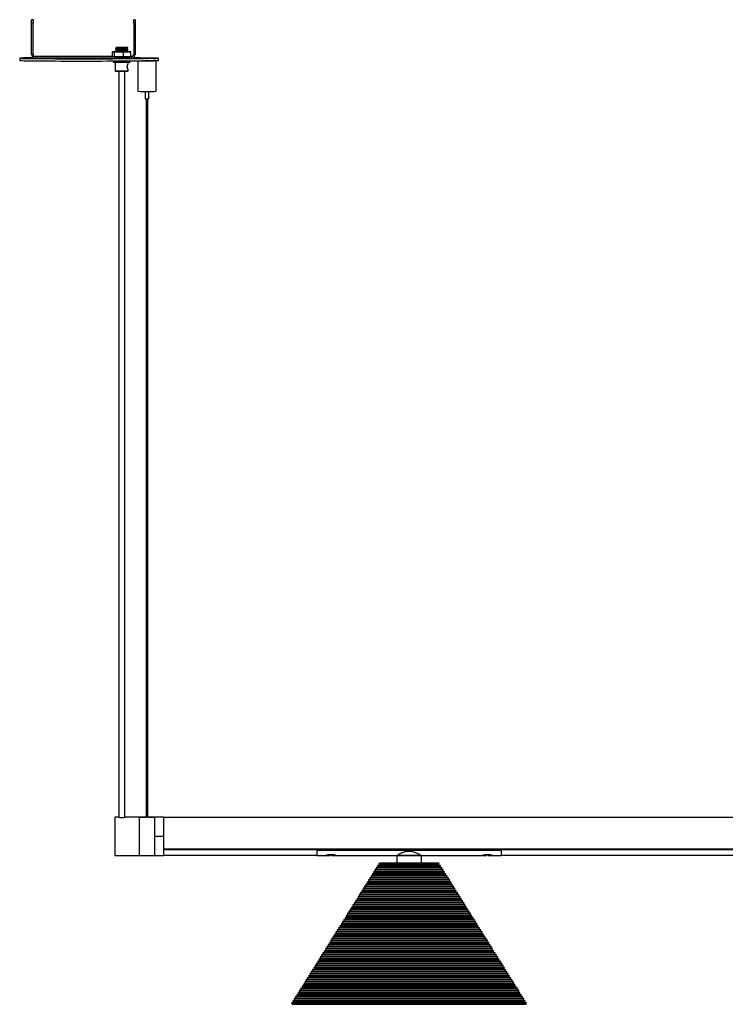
# Model space of a CAD drawing. Header units: millimetres. Extents: x 591 to 2596, y 431 to 1539.
# Tile 2 of 6: x 591 to 1051, y 897 to 1539. Entities that reach past the tile are written whole.
import ezdxf

# ---------------------------------------------------------------- set-up
doc = ezdxf.new("R2010")
doc.units = ezdxf.units.MM

msp = doc.modelspace()

# ---------------------------------------------------------------- linework, layer by layer
at = {"color": 7, "linetype": 'Continuous', "lineweight": 25}
for p, q in [((599.82, 1539.29), (598.82, 1539.29)), ((598.82, 1539.11), (598.82, 1539.29)), ((598.82, 1539.11), (599.82, 1539.11)), ((598.82, 1537.09), (598.82, 1539.11)), ((599.82, 1537.09), (598.82, 1537.09)), ((598.82, 1516.59), (598.82, 1537.09)), ((599.82, 1539.11), (599.82, 1539.29)), ((599.82, 1539.11), (599.82, 1537.09)), ((599.82, 1516.59), (599.82, 1537.09)), ((666.34, 1539.29), (665.34, 1539.29)), ((665.34, 1539.29), (665.34, 1539.11)), ((665.34, 1539.11), (666.34, 1539.11)), ((665.34, 1537.09), (665.34, 1539.11)), ((666.34, 1537.09), (665.34, 1537.09)), ((665.34, 1537.09), (665.34, 1516.59)), ((666.34, 1539.29), (666.34, 1539.11)), ((666.34, 1539.11), (666.34, 1537.09)), ((666.34, 1537.09), (666.34, 1516.59)), ((599.82, 1516.59), (598.82, 1516.59)), ((601.32, 1515.09), (601.32, 1515.31)), ((651.58, 1515.31), (601.32, 1515.31)), ((651.73, 1518.41), (651.58, 1518.39)), ((651.58, 1515.25), (651.58, 1518.39)), ((651.73, 1518.41), (652.63, 1518.37)), ((653.58, 1518.43), (652.17, 1518.42)), ((652.78, 1518.34), (652.63, 1518.37)), ((653.51, 1518.36), (652.78, 1518.34)), ((652.78, 1515.19), (652.78, 1518.34)), ((653.51, 1518.36), (658.05, 1518.35)), ((653.58, 1520.45), (653.58, 1520.32)), ((653.58, 1519.45), (653.58, 1519.32)), ((653.58, 1518.45), (653.58, 1518.38)), ((654.12, 1521.01), (654.12, 1520.76)), ((654.12, 1520.01), (654.12, 1519.76)), ((654.12, 1519.01), (654.12, 1518.76)), ((658.78, 1518.32), (658.05, 1518.35)), ((659.37, 1518.35), (658.78, 1518.32)), ((658.78, 1515.17), (658.78, 1518.32)), ((659.37, 1518.35), (662.99, 1518.38)), ((661.04, 1520.26), (661.04, 1520.5)), ((661.04, 1519.26), (661.04, 1519.5)), ((661.04, 1518.38), (661.04, 1518.5)), ((661.65, 1518.44), (661.04, 1518.44)), ((661.58, 1520.82), (661.58, 1520.95)), ((661.58, 1519.82), (661.58, 1519.95)), ((661.58, 1518.82), (661.58, 1518.95)), ((663.43, 1518.39), (662.53, 1518.43)), ((663.58, 1518.35), (662.99, 1518.38)), ((663.43, 1518.39), (663.58, 1518.35)), ((663.58, 1515.21), (663.58, 1518.35)), ((663.84, 1515.31), (663.58, 1515.31)), ((663.84, 1515.31), (663.84, 1515.09)), ((665.34, 1516.59), (666.34, 1516.59)), ((591.08, 1514.2), (591.08, 1512.7)), ((601.32, 1515.09), (601.32, 1514.09)), ((663.84, 1515.09), (601.32, 1515.09)), ((663.84, 1514.09), (601.32, 1514.09)), ((651.58, 1515.25), (651.73, 1515.21)), ((651.73, 1515.21), (652.63, 1515.17)), ((652.08, 1512.37), (652.08, 1511.7)), ((652.63, 1515.17), (652.78, 1515.19)), ((652.78, 1515.19), (653.51, 1515.16)), ((653.38, 1511.67), (653.38, 1505.9)), ((653.51, 1515.16), (658.05, 1515.15)), ((658.05, 1515.15), (658.78, 1515.17)), ((658.78, 1515.17), (659.37, 1515.15)), ((659.37, 1515.15), (662.99, 1515.18)), ((661.78, 1510.72), (661.78, 1511.67)), ((662.99, 1515.18), (663.58, 1515.21)), ((663.08, 1511.7), (663.08, 1512.45)), ((663.58, 1515.21), (663.43, 1515.19)), ((663.84, 1515.09), (663.84, 1514.09)), ((668.04, 1512.51), (668.04, 1492.6)), ((674.05, 1512.63), (673.39, 1512.63)), ((674.54, 1514.18), (674.54, 1514.2)), ((678.34, 1512.57), (678.34, 1512.64)), ((680.04, 1492.6), (680.04, 1512.6)), ((681.54, 1512.7), (681.54, 1514.2)), ((653.38, 1505.9), (653.58, 1505.7)), ((655.58, 1505.67), (655.58, 1019.18)), ((659.58, 1019.18), (659.58, 1505.67)), ((661.58, 1505.7), (661.78, 1505.9)), ((661.78, 1505.9), (661.78, 1506.69)), ((672.79, 1492.55), (672.79, 1487.6)), ((675.29, 1487.6), (675.29, 1492.55)), ((673.54, 1487.59), (673.54, 1019.16)), ((674.54, 1019.16), (674.54, 1487.59)), ((655.35, 1019.23), (653.08, 1019.23)), ((653.08, 1019.23), (653.08, 994.23)), ((668.93, 1019.23), (659.81, 1019.23)), ((669.74, 1019.23), (668.93, 1019.23)), ((668.93, 1019.23), (668.93, 994.23)), ((668.93, 1019.23), (668.93, 1019.22)), ((668.93, 1019.22), (668.93, 994.23)), ((668.93, 1019.22), (669.61, 1019.22)), ((669.61, 1019.2), (669.61, 1019.22)), ((669.61, 1019.22), (669.61, 1019.22)), ((670.34, 1019.23), (673.54, 1019.23)), ((670.34, 1019.23), (670.4, 1019.16)), ((677.52, 1019.16), (670.34, 1019.16)), ((674.54, 1019.23), (677.52, 1019.23)), ((677.46, 1019.16), (677.52, 1019.23)), ((678.93, 1019.23), (678.12, 1019.23)), ((678.25, 1019.22), (678.25, 1019.2)), ((678.25, 1019.22), (678.93, 1019.22)), ((678.25, 1019.22), (678.25, 1019.22)), ((684.78, 1019.23), (678.93, 1019.23)), ((678.93, 1019.23), (678.93, 1019.22)), ((678.93, 1019.23), (678.93, 1006.71)), ((678.93, 1019.22), (678.93, 994.23)), ((684.78, 1019.23), (684.78, 1006.71)), ((2184.78, 1018.98), (684.78, 1018.98)), ((684.78, 1006.71), (678.93, 1006.71)), ((678.93, 1006.71), (678.93, 994.23)), ((684.78, 1006.71), (684.78, 994.23)), ((684.78, 998.54), (2184.78, 998.54)), ((2184.78, 998.47), (684.78, 998.47)), ((684.78, 998.24), (784.78, 998.24)), ((784.78, 997.87), (684.78, 997.87)), ((784.78, 998.47), (784.78, 998.45)), ((784.78, 997.66), (784.78, 998.45)), ((784.78, 998.45), (904.78, 998.45)), ((784.78, 998.45), (786.28, 998.45)), ((784.78, 997.66), (904.78, 997.66)), ((784.78, 997.66), (784.78, 994.23)), ((786.28, 998.47), (786.28, 998.45)), ((787.78, 998.47), (787.78, 998.45)), ((790.33, 998.47), (790.33, 998.45)), ((791.39, 998.47), (791.43, 998.45)), ((796.38, 998.47), (796.38, 998.45)), ((796.38, 998.45), (888.28, 998.45)), ((888.28, 998.47), (888.28, 998.45)), ((892.33, 998.47), (892.33, 998.45)), ((893.28, 998.47), (893.31, 998.45)), ((898.38, 998.47), (898.38, 998.45)), ((898.38, 998.45), (904.78, 998.45)), ((904.78, 998.47), (904.78, 998.45)), ((904.78, 997.66), (904.78, 998.45)), ((904.78, 998.24), (1374.78, 998.24)), ((1374.78, 997.88), (904.78, 997.88)), ((904.78, 997.66), (904.78, 994.23)), ((653.08, 994.23), (668.93, 994.23)), ((668.93, 994.23), (678.93, 994.23)), ((678.93, 994.23), (684.78, 994.23)), ((684.78, 994.53), (784.78, 994.53)), ((784.78, 994.23), (790.03, 994.23)), ((790.57, 994.31), (793.28, 994.31)), ((794.34, 994.56), (793.34, 994.56)), ((794.28, 994.31), (797.03, 994.31)), ((797.03, 994.31), (796.92, 994.35)), ((797.48, 994.23), (836.78, 994.23)), ((826.13, 989.41), (825.08, 989.15)), ((825.08, 989.15), (825.33, 988.14)), ((825.08, 989.15), (864.48, 989.15)), ((826.13, 989.41), (863.43, 989.41)), ((836.78, 994.23), (836.78, 989.41)), ((852.78, 994.23), (836.78, 994.23)), ((836.78, 994.23), (852.78, 994.23)), ((852.78, 994.23), (892.03, 994.23)), ((852.78, 989.41), (852.78, 994.23)), ((864.48, 989.15), (863.43, 989.41)), ((864.23, 988.14), (864.48, 989.15)), ((892.53, 994.31), (895.28, 994.31)), ((896.22, 994.56), (895.22, 994.56)), ((896.28, 994.31), (898.99, 994.31)), ((899.48, 994.23), (904.78, 994.23)), ((904.78, 994.53), (1374.78, 994.53)), ((821.89, 982.63), (820.84, 982.37)), ((820.84, 982.37), (821.1, 981.35)), ((820.84, 982.37), (868.72, 982.37)), ((822.74, 983.98), (821.69, 983.72)), ((821.69, 983.72), (821.94, 982.71)), ((821.69, 983.72), (867.87, 983.72)), ((821.94, 982.71), (821.89, 982.63)), ((821.89, 982.63), (867.67, 982.63)), ((821.94, 982.71), (867.62, 982.71)), ((823.59, 985.34), (822.54, 985.08)), ((822.54, 985.08), (822.79, 984.07)), ((822.54, 985.08), (867.02, 985.08)), ((822.79, 984.07), (822.74, 983.98)), ((822.74, 983.98), (866.82, 983.98)), ((822.79, 984.07), (866.77, 984.07)), ((824.43, 986.7), (823.39, 986.44)), ((823.39, 986.44), (823.64, 985.42)), ((823.39, 986.44), (866.17, 986.44)), ((823.64, 985.42), (823.59, 985.34)), ((823.59, 985.34), (865.97, 985.34)), ((823.64, 985.42), (865.92, 985.42)), ((825.28, 988.05), (824.24, 987.8)), ((824.24, 987.8), (824.49, 986.78)), ((824.24, 987.8), (865.32, 987.8)), ((824.49, 986.78), (824.43, 986.7)), ((824.43, 986.7), (865.13, 986.7)), ((824.49, 986.78), (865.07, 986.78)), ((825.33, 988.14), (825.28, 988.05)), ((825.28, 988.05), (864.28, 988.05)), ((825.33, 988.14), (864.23, 988.14)), ((864.28, 988.05), (864.23, 988.14)), ((865.32, 987.8), (864.28, 988.05)), ((865.07, 986.78), (865.32, 987.8)), ((865.13, 986.7), (865.07, 986.78)), ((866.17, 986.44), (865.13, 986.7)), ((865.92, 985.42), (866.17, 986.44)), ((865.97, 985.34), (865.92, 985.42)), ((867.02, 985.08), (865.97, 985.34)), ((866.77, 984.07), (867.02, 985.08)), ((866.82, 983.98), (866.77, 984.07)), ((867.87, 983.72), (866.82, 983.98)), ((867.62, 982.71), (867.87, 983.72)), ((867.67, 982.63), (867.62, 982.71)), ((868.72, 982.37), (867.67, 982.63)), ((868.46, 981.35), (868.72, 982.37)), ((818.5, 977.2), (817.45, 976.94)), ((817.45, 976.94), (817.7, 975.93)), ((817.45, 976.94), (872.11, 976.94)), ((819.35, 978.56), (818.3, 978.3)), ((818.3, 978.3), (818.55, 977.28)), ((818.3, 978.3), (871.26, 978.3)), ((818.55, 977.28), (818.5, 977.2)), ((818.5, 977.2), (871.06, 977.2)), ((818.55, 977.28), (871.01, 977.28)), ((820.19, 979.91), (819.15, 979.65)), ((819.15, 979.65), (819.4, 978.64)), ((819.15, 979.65), (870.41, 979.65)), ((819.4, 978.64), (819.35, 978.56)), ((819.35, 978.56), (870.21, 978.56)), ((819.4, 978.64), (870.16, 978.64)), ((821.04, 981.27), (820, 981.01)), ((820, 981.01), (820.25, 980)), ((820, 981.01), (869.56, 981.01)), ((820.25, 980), (820.19, 979.91)), ((820.19, 979.91), (869.37, 979.91)), ((820.25, 980), (869.31, 980)), ((821.1, 981.35), (821.04, 981.27)), ((821.04, 981.27), (868.52, 981.27)), ((821.1, 981.35), (868.46, 981.35)), ((868.52, 981.27), (868.46, 981.35)), ((869.56, 981.01), (868.52, 981.27)), ((869.31, 980), (869.56, 981.01)), ((869.37, 979.91), (869.31, 980)), ((870.41, 979.65), (869.37, 979.91)), ((870.16, 978.64), (870.41, 979.65)), ((870.21, 978.56), (870.16, 978.64)), ((871.26, 978.3), (870.21, 978.56)), ((871.01, 977.28), (871.26, 978.3)), ((871.06, 977.2), (871.01, 977.28)), ((872.11, 976.94), (871.06, 977.2)), ((871.86, 975.93), (872.11, 976.94)), ((814.26, 970.41), (813.21, 970.16)), ((813.21, 970.16), (813.46, 969.14)), ((813.21, 970.16), (876.35, 970.16)), ((815.11, 971.77), (814.06, 971.51)), ((814.06, 971.51), (814.31, 970.5)), ((814.06, 971.51), (875.5, 971.51)), ((814.31, 970.5), (814.26, 970.41)), ((814.26, 970.41), (875.3, 970.41)), ((814.31, 970.5), (875.25, 970.5)), ((815.95, 973.13), (814.91, 972.87)), ((814.91, 972.87), (815.16, 971.86)), ((814.91, 972.87), (874.65, 972.87)), ((815.16, 971.86), (815.11, 971.77)), ((815.11, 971.77), (874.45, 971.77)), ((815.16, 971.86), (874.4, 971.86)), ((816.8, 974.48), (815.76, 974.23)), ((815.76, 974.23), (816.01, 973.21)), ((815.76, 974.23), (873.8, 974.23)), ((816.01, 973.21), (815.95, 973.13)), ((815.95, 973.13), (873.61, 973.13)), ((816.01, 973.21), (873.55, 973.21)), ((817.65, 975.84), (816.61, 975.58)), ((816.61, 975.58), (816.86, 974.57)), ((816.61, 975.58), (872.95, 975.58)), ((816.86, 974.57), (816.8, 974.48)), ((816.8, 974.48), (872.76, 974.48)), ((816.86, 974.57), (872.7, 974.57)), ((817.7, 975.93), (817.65, 975.84)), ((817.65, 975.84), (871.91, 975.84)), ((817.7, 975.93), (871.86, 975.93)), ((871.91, 975.84), (871.86, 975.93)), ((872.95, 975.58), (871.91, 975.84)), ((872.7, 974.57), (872.95, 975.58)), ((872.76, 974.48), (872.7, 974.57)), ((873.8, 974.23), (872.76, 974.48)), ((873.55, 973.21), (873.8, 974.23)), ((873.61, 973.13), (873.55, 973.21)), ((874.65, 972.87), (873.61, 973.13)), ((874.4, 971.86), (874.65, 972.87)), ((874.45, 971.77), (874.4, 971.86)), ((875.5, 971.51), (874.45, 971.77)), ((875.25, 970.5), (875.5, 971.51)), ((875.3, 970.41), (875.25, 970.5)), ((876.35, 970.16), (875.3, 970.41)), ((876.1, 969.14), (876.35, 970.16)), ((810.02, 963.63), (808.97, 963.37)), ((808.97, 963.37), (809.22, 962.36)), ((808.97, 963.37), (880.59, 963.37)), ((810.87, 964.99), (809.82, 964.73)), ((809.82, 964.73), (810.07, 963.71)), ((809.82, 964.73), (879.74, 964.73)), ((810.07, 963.71), (810.02, 963.63)), ((810.02, 963.63), (879.54, 963.63)), ((810.07, 963.71), (879.49, 963.71)), ((811.72, 966.34), (810.67, 966.09)), ((810.67, 966.09), (810.92, 965.07)), ((810.67, 966.09), (878.89, 966.09)), ((810.92, 965.07), (810.87, 964.99)), ((810.87, 964.99), (878.69, 964.99)), ((810.92, 965.07), (878.64, 965.07)), ((812.56, 967.7), (811.52, 967.44)), ((811.52, 967.44), (811.77, 966.43)), ((811.52, 967.44), (878.04, 967.44)), ((811.77, 966.43), (811.72, 966.34)), ((811.72, 966.34), (877.84, 966.34)), ((811.77, 966.43), (877.79, 966.43)), ((813.41, 969.06), (812.37, 968.8)), ((812.37, 968.8), (812.62, 967.79)), ((812.37, 968.8), (877.19, 968.8)), ((812.62, 967.79), (812.56, 967.7)), ((812.56, 967.7), (877, 967.7)), ((812.62, 967.79), (876.94, 967.79)), ((813.46, 969.14), (813.41, 969.06)), ((813.41, 969.06), (876.15, 969.06)), ((813.46, 969.14), (876.1, 969.14)), ((876.15, 969.06), (876.1, 969.14)), ((877.19, 968.8), (876.15, 969.06)), ((876.94, 967.79), (877.19, 968.8)), ((877, 967.7), (876.94, 967.79)), ((878.04, 967.44), (877, 967.7)), ((877.79, 966.43), (878.04, 967.44)), ((877.84, 966.34), (877.79, 966.43)), ((878.89, 966.09), (877.84, 966.34)), ((878.64, 965.07), (878.89, 966.09)), ((878.69, 964.99), (878.64, 965.07)), ((879.74, 964.73), (878.69, 964.99)), ((879.49, 963.71), (879.74, 964.73)), ((879.54, 963.63), (879.49, 963.71)), ((880.59, 963.37), (879.54, 963.63)), ((880.34, 962.36), (880.59, 963.37)), ((805.78, 956.85), (804.74, 956.59)), ((806.63, 958.2), (805.58, 957.94)), ((805.58, 957.94), (805.83, 956.93)), ((805.58, 957.94), (883.98, 957.94)), ((805.83, 956.93), (805.78, 956.85)), ((805.78, 956.85), (883.78, 956.85)), ((805.83, 956.93), (883.73, 956.93)), ((807.48, 959.56), (806.43, 959.3)), ((806.43, 959.3), (806.68, 958.29)), ((806.43, 959.3), (883.13, 959.3)), ((806.68, 958.29), (806.63, 958.2)), ((806.63, 958.2), (882.93, 958.2)), ((806.68, 958.29), (882.88, 958.29)), ((808.32, 960.92), (807.28, 960.66)), ((807.28, 960.66), (807.53, 959.64)), ((807.28, 960.66), (882.28, 960.66)), ((807.53, 959.64), (807.48, 959.56)), ((807.48, 959.56), (882.08, 959.56)), ((807.53, 959.64), (882.03, 959.64)), ((809.17, 962.27), (808.13, 962.01)), ((808.13, 962.01), (808.38, 961)), ((808.13, 962.01), (881.43, 962.01)), ((808.38, 961), (808.32, 960.92)), ((808.32, 960.92), (881.24, 960.92)), ((808.38, 961), (881.18, 961)), ((809.22, 962.36), (809.17, 962.27)), ((809.17, 962.27), (880.39, 962.27)), ((809.22, 962.36), (880.34, 962.36)), ((880.39, 962.27), (880.34, 962.36)), ((881.43, 962.01), (880.39, 962.27)), ((881.18, 961), (881.43, 962.01)), ((881.24, 960.92), (881.18, 961)), ((882.28, 960.66), (881.24, 960.92)), ((882.03, 959.64), (882.28, 960.66)), ((882.08, 959.56), (882.03, 959.64)), ((883.13, 959.3), (882.08, 959.56)), ((882.88, 958.29), (883.13, 959.3)), ((882.93, 958.2), (882.88, 958.29)), ((883.98, 957.94), (882.93, 958.2)), ((883.73, 956.93), (883.98, 957.94)), ((883.78, 956.85), (883.73, 956.93)), ((884.82, 956.59), (883.78, 956.85)), ((802.39, 951.42), (801.34, 951.16)), ((801.34, 951.16), (801.59, 950.15)), ((801.34, 951.16), (888.22, 951.16)), ((803.24, 952.77), (802.19, 952.52)), ((802.19, 952.52), (802.44, 951.5)), ((802.19, 952.52), (887.37, 952.52)), ((802.44, 951.5), (802.39, 951.42)), ((802.39, 951.42), (887.17, 951.42)), ((802.44, 951.5), (887.12, 951.5)), ((804.08, 954.13), (803.04, 953.87)), ((803.04, 953.87), (803.29, 952.86)), ((803.04, 953.87), (886.52, 953.87)), ((803.29, 952.86), (803.24, 952.77)), ((803.24, 952.77), (886.32, 952.77)), ((803.29, 952.86), (886.27, 952.86)), ((804.93, 955.49), (803.89, 955.23)), ((803.89, 955.23), (804.14, 954.22)), ((803.89, 955.23), (885.67, 955.23)), ((804.14, 954.22), (804.08, 954.13)), ((804.08, 954.13), (885.48, 954.13)), ((804.14, 954.22), (885.42, 954.22)), ((804.74, 956.59), (804.99, 955.57)), ((804.74, 956.59), (884.82, 956.59)), ((804.99, 955.57), (804.93, 955.49)), ((804.93, 955.49), (884.63, 955.49)), ((804.99, 955.57), (884.57, 955.57)), ((884.57, 955.57), (884.82, 956.59)), ((884.63, 955.49), (884.57, 955.57)), ((885.67, 955.23), (884.63, 955.49)), ((885.42, 954.22), (885.67, 955.23)), ((885.48, 954.13), (885.42, 954.22)), ((886.52, 953.87), (885.48, 954.13)), ((886.27, 952.86), (886.52, 953.87)), ((886.32, 952.77), (886.27, 952.86)), ((887.37, 952.52), (886.32, 952.77)), ((887.12, 951.5), (887.37, 952.52)), ((887.17, 951.42), (887.12, 951.5)), ((888.22, 951.16), (887.17, 951.42)), ((887.97, 950.15), (888.22, 951.16)), ((798.15, 944.63), (797.1, 944.38)), ((797.1, 944.38), (797.35, 943.36)), ((797.1, 944.38), (892.46, 944.38)), ((799, 945.99), (797.95, 945.73)), ((797.95, 945.73), (798.2, 944.72)), ((797.95, 945.73), (891.61, 945.73)), ((798.2, 944.72), (798.15, 944.63)), ((798.15, 944.63), (891.41, 944.63)), ((798.2, 944.72), (891.36, 944.72)), ((799.85, 947.35), (798.8, 947.09)), ((798.8, 947.09), (799.05, 946.08)), ((798.8, 947.09), (890.76, 947.09)), ((799.05, 946.08), (799, 945.99)), ((799, 945.99), (890.56, 945.99)), ((799.05, 946.08), (890.51, 946.08)), ((800.69, 948.7), (799.65, 948.45)), ((799.65, 948.45), (799.9, 947.43)), ((799.65, 948.45), (889.91, 948.45)), ((799.9, 947.43), (799.85, 947.35)), ((799.85, 947.35), (889.71, 947.35)), ((799.9, 947.43), (889.66, 947.43)), ((801.54, 950.06), (800.5, 949.8)), ((800.5, 949.8), (800.75, 948.79)), ((800.5, 949.8), (889.06, 949.8)), ((800.75, 948.79), (800.69, 948.7)), ((800.69, 948.7), (888.87, 948.7)), ((800.75, 948.79), (888.81, 948.79)), ((801.59, 950.15), (801.54, 950.06)), ((801.54, 950.06), (888.02, 950.06)), ((801.59, 950.15), (887.97, 950.15)), ((888.02, 950.06), (887.97, 950.15)), ((889.06, 949.8), (888.02, 950.06)), ((888.81, 948.79), (889.06, 949.8)), ((888.87, 948.7), (888.81, 948.79)), ((889.91, 948.45), (888.87, 948.7)), ((889.66, 947.43), (889.91, 948.45)), ((889.71, 947.35), (889.66, 947.43)), ((890.76, 947.09), (889.71, 947.35)), ((890.51, 946.08), (890.76, 947.09)), ((890.56, 945.99), (890.51, 946.08)), ((891.61, 945.73), (890.56, 945.99)), ((891.36, 944.72), (891.61, 945.73)), ((891.41, 944.63), (891.36, 944.72)), ((892.46, 944.38), (891.41, 944.63)), ((892.21, 943.36), (892.46, 944.38)), ((793.91, 937.85), (792.87, 937.59)), ((792.87, 937.59), (793.12, 936.58)), ((792.87, 937.59), (896.69, 937.59)), ((794.76, 939.21), (793.71, 938.95)), ((793.71, 938.95), (793.96, 937.93)), ((793.71, 938.95), (895.85, 938.95)), ((793.96, 937.93), (793.91, 937.85)), ((793.91, 937.85), (895.65, 937.85)), ((793.96, 937.93), (895.6, 937.93)), ((795.61, 940.56), (794.56, 940.3)), ((794.56, 940.3), (794.81, 939.29)), ((794.56, 940.3), (895, 940.3)), ((794.81, 939.29), (794.76, 939.21)), ((794.76, 939.21), (894.8, 939.21)), ((794.81, 939.29), (894.75, 939.29)), ((796.45, 941.92), (795.41, 941.66)), ((795.41, 941.66), (795.66, 940.65)), ((795.41, 941.66), (894.15, 941.66)), ((795.66, 940.65), (795.61, 940.56)), ((795.61, 940.56), (893.95, 940.56)), ((795.66, 940.65), (893.9, 940.65)), ((797.3, 943.28), (796.26, 943.02)), ((796.26, 943.02), (796.51, 942)), ((796.26, 943.02), (893.3, 943.02)), ((796.51, 942), (796.45, 941.92)), ((796.45, 941.92), (893.11, 941.92)), ((796.51, 942), (893.05, 942)), ((797.35, 943.36), (797.3, 943.28)), ((797.3, 943.28), (892.26, 943.28)), ((797.35, 943.36), (892.21, 943.36)), ((892.26, 943.28), (892.21, 943.36)), ((893.3, 943.02), (892.26, 943.28)), ((893.05, 942), (893.3, 943.02)), ((893.11, 941.92), (893.05, 942)), ((894.15, 941.66), (893.11, 941.92)), ((893.9, 940.65), (894.15, 941.66)), ((893.95, 940.56), (893.9, 940.65)), ((895, 940.3), (893.95, 940.56)), ((894.75, 939.29), (895, 940.3)), ((894.8, 939.21), (894.75, 939.29)), ((895.85, 938.95), (894.8, 939.21)), ((895.6, 937.93), (895.85, 938.95)), ((895.65, 937.85), (895.6, 937.93)), ((896.69, 937.59), (895.65, 937.85)), ((896.44, 936.58), (896.69, 937.59)), ((789.67, 931.06), (788.63, 930.81)), ((790.52, 932.42), (789.47, 932.16)), ((789.47, 932.16), (789.72, 931.15)), ((789.47, 932.16), (900.09, 932.16)), ((789.72, 931.15), (789.67, 931.06)), ((789.67, 931.06), (899.89, 931.06)), ((789.72, 931.15), (899.84, 931.15)), ((791.37, 933.78), (790.32, 933.52)), ((790.32, 933.52), (790.57, 932.51)), ((790.32, 933.52), (899.24, 933.52)), ((790.57, 932.51), (790.52, 932.42)), ((790.52, 932.42), (899.04, 932.42)), ((790.57, 932.51), (898.99, 932.51)), ((792.21, 935.14), (791.17, 934.88)), ((791.17, 934.88), (791.42, 933.86)), ((791.17, 934.88), (898.39, 934.88)), ((791.42, 933.86), (791.37, 933.78)), ((791.37, 933.78), (898.19, 933.78)), ((791.42, 933.86), (898.14, 933.86)), ((793.06, 936.49), (792.02, 936.23)), ((792.02, 936.23), (792.27, 935.22)), ((792.02, 936.23), (897.54, 936.23)), ((792.27, 935.22), (792.21, 935.14)), ((792.21, 935.14), (897.35, 935.14)), ((792.27, 935.22), (897.29, 935.22)), ((793.12, 936.58), (793.06, 936.49)), ((793.06, 936.49), (896.5, 936.49)), ((793.12, 936.58), (896.44, 936.58)), ((896.5, 936.49), (896.44, 936.58)), ((897.54, 936.23), (896.5, 936.49)), ((897.29, 935.22), (897.54, 936.23)), ((897.35, 935.14), (897.29, 935.22)), ((898.39, 934.88), (897.35, 935.14)), ((898.14, 933.86), (898.39, 934.88)), ((898.19, 933.78), (898.14, 933.86)), ((899.24, 933.52), (898.19, 933.78)), ((898.99, 932.51), (899.24, 933.52)), ((899.04, 932.42), (898.99, 932.51)), ((900.09, 932.16), (899.04, 932.42)), ((899.84, 931.15), (900.09, 932.16)), ((899.89, 931.06), (899.84, 931.15)), ((900.93, 930.81), (899.89, 931.06)), ((786.28, 925.64), (785.23, 925.38)), ((785.23, 925.38), (785.48, 924.37)), ((785.23, 925.38), (904.33, 925.38)), ((787.13, 926.99), (786.08, 926.74)), ((786.08, 926.74), (786.33, 925.72)), ((786.08, 926.74), (903.48, 926.74)), ((786.33, 925.72), (786.28, 925.64)), ((786.28, 925.64), (903.28, 925.64)), ((786.33, 925.72), (903.23, 925.72)), ((787.98, 928.35), (786.93, 928.09)), ((786.93, 928.09), (787.18, 927.08)), ((786.93, 928.09), (902.63, 928.09)), ((787.18, 927.08), (787.13, 926.99)), ((787.13, 926.99), (902.43, 926.99)), ((787.18, 927.08), (902.38, 927.08)), ((788.82, 929.71), (787.78, 929.45)), ((787.78, 929.45), (788.03, 928.44)), ((787.78, 929.45), (901.78, 929.45)), ((788.03, 928.44), (787.98, 928.35)), ((787.98, 928.35), (901.58, 928.35)), ((788.03, 928.44), (901.53, 928.44)), ((788.63, 930.81), (788.88, 929.79)), ((788.63, 930.81), (900.93, 930.81)), ((788.88, 929.79), (788.82, 929.71)), ((788.82, 929.71), (900.74, 929.71)), ((788.88, 929.79), (900.68, 929.79)), ((900.68, 929.79), (900.93, 930.81)), ((900.74, 929.71), (900.68, 929.79)), ((901.78, 929.45), (900.74, 929.71)), ((901.53, 928.44), (901.78, 929.45)), ((901.58, 928.35), (901.53, 928.44)), ((902.63, 928.09), (901.58, 928.35)), ((902.38, 927.08), (902.63, 928.09)), ((902.43, 926.99), (902.38, 927.08)), ((903.48, 926.74), (902.43, 926.99)), ((903.23, 925.72), (903.48, 926.74)), ((903.28, 925.64), (903.23, 925.72)), ((904.33, 925.38), (903.28, 925.64)), ((904.08, 924.37), (904.33, 925.38)), ((782.04, 918.85), (780.99, 918.59)), ((780.99, 918.59), (781.25, 917.58)), ((780.99, 918.59), (908.57, 918.59)), ((782.89, 920.21), (781.84, 919.95)), ((781.84, 919.95), (782.09, 918.94)), ((781.84, 919.95), (907.72, 919.95)), ((782.09, 918.94), (782.04, 918.85)), ((782.04, 918.85), (907.52, 918.85)), ((782.09, 918.94), (907.47, 918.94)), ((783.74, 921.57), (782.69, 921.31)), ((782.69, 921.31), (782.94, 920.29)), ((782.69, 921.31), (906.87, 921.31)), ((782.94, 920.29), (782.89, 920.21)), ((782.89, 920.21), (906.67, 920.21)), ((782.94, 920.29), (906.62, 920.29)), ((784.58, 922.92), (783.54, 922.67)), ((783.54, 922.67), (783.79, 921.65)), ((783.54, 922.67), (906.02, 922.67)), ((783.79, 921.65), (783.74, 921.57)), ((783.74, 921.57), (905.82, 921.57)), ((783.79, 921.65), (905.77, 921.65)), ((785.43, 924.28), (784.39, 924.02)), ((784.39, 924.02), (784.64, 923.01)), ((784.39, 924.02), (905.17, 924.02)), ((784.64, 923.01), (784.58, 922.92)), ((784.58, 922.92), (904.98, 922.92)), ((784.64, 923.01), (904.92, 923.01)), ((785.48, 924.37), (785.43, 924.28)), ((785.43, 924.28), (904.13, 924.28)), ((785.48, 924.37), (904.08, 924.37)), ((904.13, 924.28), (904.08, 924.37)), ((905.17, 924.02), (904.13, 924.28)), ((904.92, 923.01), (905.17, 924.02)), ((904.98, 922.92), (904.92, 923.01)), ((906.02, 922.67), (904.98, 922.92)), ((905.77, 921.65), (906.02, 922.67)), ((905.82, 921.57), (905.77, 921.65)), ((906.87, 921.31), (905.82, 921.57)), ((906.62, 920.29), (906.87, 921.31)), ((906.67, 920.21), (906.62, 920.29)), ((907.72, 919.95), (906.67, 920.21)), ((907.47, 918.94), (907.72, 919.95)), ((907.52, 918.85), (907.47, 918.94)), ((908.57, 918.59), (907.52, 918.85)), ((908.31, 917.58), (908.57, 918.59)), ((777.8, 912.07), (776.76, 911.81)), ((776.76, 911.81), (777.01, 910.8)), ((776.76, 911.81), (912.8, 911.81)), ((778.65, 913.43), (777.6, 913.17)), ((777.6, 913.17), (777.85, 912.15)), ((777.6, 913.17), (911.96, 913.17)), ((777.85, 912.15), (777.8, 912.07)), ((777.8, 912.07), (911.76, 912.07)), ((777.85, 912.15), (911.71, 912.15)), ((779.5, 914.78), (778.45, 914.52)), ((778.45, 914.52), (778.7, 913.51)), ((778.45, 914.52), (911.11, 914.52)), ((778.7, 913.51), (778.65, 913.43)), ((778.65, 913.43), (910.91, 913.43)), ((778.7, 913.51), (910.86, 913.51)), ((780.34, 916.14), (779.3, 915.88)), ((779.3, 915.88), (779.55, 914.87)), ((779.3, 915.88), (910.26, 915.88)), ((779.55, 914.87), (779.5, 914.78)), ((779.5, 914.78), (910.06, 914.78)), ((779.55, 914.87), (910.01, 914.87)), ((781.19, 917.5), (780.15, 917.24)), ((780.15, 917.24), (780.4, 916.22)), ((780.15, 917.24), (909.41, 917.24)), ((780.4, 916.22), (780.34, 916.14)), ((780.34, 916.14), (909.22, 916.14)), ((780.4, 916.22), (909.16, 916.22)), ((781.25, 917.58), (781.19, 917.5)), ((781.19, 917.5), (908.37, 917.5)), ((781.25, 917.58), (908.31, 917.58)), ((908.37, 917.5), (908.31, 917.58)), ((909.41, 917.24), (908.37, 917.5)), ((909.16, 916.22), (909.41, 917.24)), ((909.22, 916.14), (909.16, 916.22)), ((910.26, 915.88), (909.22, 916.14)), ((910.01, 914.87), (910.26, 915.88)), ((910.06, 914.78), (910.01, 914.87)), ((911.11, 914.52), (910.06, 914.78)), ((910.86, 913.51), (911.11, 914.52)), ((910.91, 913.43), (910.86, 913.51)), ((911.96, 913.17), (910.91, 913.43)), ((911.71, 912.15), (911.96, 913.17)), ((911.76, 912.07), (911.71, 912.15)), ((912.8, 911.81), (911.76, 912.07)), ((912.55, 910.8), (912.8, 911.81)), ((774.41, 906.64), (773.36, 906.38)), ((773.36, 906.38), (773.61, 905.37)), ((773.36, 906.38), (916.2, 906.38)), ((773.61, 905.37), (773.56, 905.28)), ((773.61, 905.37), (915.95, 905.37)), ((775.26, 908), (774.21, 907.74)), ((774.21, 907.74), (774.46, 906.73)), ((774.21, 907.74), (915.35, 907.74)), ((774.46, 906.73), (774.41, 906.64)), ((774.41, 906.64), (915.15, 906.64)), ((774.46, 906.73), (915.1, 906.73)), ((776.1, 909.35), (775.06, 909.1)), ((775.06, 909.1), (775.31, 908.08)), ((775.06, 909.1), (914.5, 909.1)), ((775.31, 908.08), (775.26, 908)), ((775.26, 908), (914.3, 908)), ((775.31, 908.08), (914.25, 908.08)), ((776.95, 910.71), (775.91, 910.45)), ((775.91, 910.45), (776.16, 909.44)), ((775.91, 910.45), (913.65, 910.45)), ((776.16, 909.44), (776.1, 909.35)), ((776.1, 909.35), (913.45, 909.35)), ((776.16, 909.44), (913.4, 909.44)), ((777.01, 910.8), (776.95, 910.71)), ((776.95, 910.71), (912.61, 910.71)), ((777.01, 910.8), (912.55, 910.8)), ((912.61, 910.71), (912.55, 910.8)), ((913.65, 910.45), (912.61, 910.71)), ((913.4, 909.44), (913.65, 910.45)), ((913.45, 909.35), (913.4, 909.44)), ((914.5, 909.1), (913.45, 909.35)), ((914.25, 908.08), (914.5, 909.1)), ((914.3, 908), (914.25, 908.08)), ((915.35, 907.74), (914.3, 908)), ((915.1, 906.73), (915.35, 907.74)), ((915.15, 906.64), (915.1, 906.73)), ((916.2, 906.38), (915.15, 906.64)), ((915.95, 905.37), (916.2, 906.38)), ((916, 905.28), (915.95, 905.37)), ((770.17, 899.86), (769.12, 899.6)), ((769.12, 899.6), (769.37, 898.58)), ((769.12, 899.6), (920.44, 899.6)), ((771.02, 901.21), (769.97, 900.96)), ((769.97, 900.96), (770.22, 899.94)), ((769.97, 900.96), (919.59, 900.96)), ((770.22, 899.94), (770.17, 899.86)), ((770.17, 899.86), (919.39, 899.86)), ((770.22, 899.94), (919.34, 899.94)), ((771.87, 902.57), (770.82, 902.31)), ((770.82, 902.31), (771.07, 901.3)), ((770.82, 902.31), (918.74, 902.31)), ((771.07, 901.3), (771.02, 901.21)), ((771.02, 901.21), (918.54, 901.21)), ((771.07, 901.3), (918.49, 901.3)), ((772.71, 903.93), (771.67, 903.67)), ((771.67, 903.67), (771.92, 902.66)), ((771.67, 903.67), (917.89, 903.67)), ((771.92, 902.66), (771.87, 902.57)), ((771.87, 902.57), (917.69, 902.57)), ((771.92, 902.66), (917.64, 902.66)), ((773.56, 905.28), (772.52, 905.03)), ((772.52, 905.03), (772.77, 904.01)), ((772.52, 905.03), (917.04, 905.03)), ((772.77, 904.01), (772.71, 903.93)), ((772.71, 903.93), (916.85, 903.93)), ((772.77, 904.01), (916.79, 904.01)), ((773.56, 905.28), (916, 905.28)), ((917.04, 905.03), (916, 905.28)), ((916.79, 904.01), (917.04, 905.03)), ((916.85, 903.93), (916.79, 904.01)), ((917.89, 903.67), (916.85, 903.93)), ((917.64, 902.66), (917.89, 903.67)), ((917.69, 902.57), (917.64, 902.66)), ((918.74, 902.31), (917.69, 902.57)), ((918.49, 901.3), (918.74, 902.31)), ((918.54, 901.21), (918.49, 901.3)), ((919.59, 900.96), (918.54, 901.21)), ((919.34, 899.94), (919.59, 900.96)), ((919.39, 899.86), (919.34, 899.94)), ((920.44, 899.6), (919.39, 899.86)), ((920.18, 898.58), (920.44, 899.6)), ((769.32, 898.5), (768.28, 898.24)), ((768.28, 898.24), (768.53, 897.23)), ((768.28, 898.24), (921.28, 898.24)), ((768.53, 897.23), (921.03, 897.23)), ((769.37, 898.58), (769.32, 898.5)), ((769.32, 898.5), (920.24, 898.5)), ((769.37, 898.58), (920.18, 898.58)), ((920.24, 898.5), (920.18, 898.58)), ((921.28, 898.24), (920.24, 898.5)), ((921.03, 897.23), (921.28, 898.24))]:
    msp.add_line(p, q, dxfattribs=at)
at = {"color": 7, "linetype": 'Continuous', "lineweight": 25, "flags": 128}
for points in [[(653.56, 1518.42), (653.33, 1518.41), (653.09, 1518.4), (653.21, 1518.39), (653.68, 1518.38), (654.47, 1518.37), (655.52, 1518.37), (656.73, 1518.36), (658.01, 1518.36), (659.25, 1518.36), (660.36, 1518.37), (661.25, 1518.38), (661.83, 1518.39), (662.07, 1518.4), (661.95, 1518.41), (661.48, 1518.42), (661.1, 1518.43)], [(653.59, 1520.32), (653.58, 1520.33), (653.91, 1520.37), (654.8, 1520.43), (656.11, 1520.48), (657.65, 1520.54), (659.17, 1520.61), (660.45, 1520.68), (660.45, 1520.68), (661.3, 1520.75), (661.57, 1520.82)], [(653.59, 1519.32), (653.58, 1519.33), (653.91, 1519.37), (654.8, 1519.43), (656.11, 1519.48), (657.65, 1519.54), (659.17, 1519.61), (660.45, 1519.68), (660.45, 1519.68), (661.3, 1519.75), (661.57, 1519.82)], [(659.68, 1521.2), (659.51, 1521.21), (659.04, 1521.21), (658.35, 1521.22), (657.55, 1521.22), (656.74, 1521.22), (656.07, 1521.21), (655.63, 1521.21), (655.48, 1521.2), (655.65, 1521.19), (656.12, 1521.19), (656.81, 1521.18), (657.61, 1521.18), (658.42, 1521.18), (659.09, 1521.19), (659.53, 1521.19), (659.68, 1521.2)], [(659.37, 1518.35), (659.21, 1518.35), (659.04, 1518.35), (658.88, 1518.35), (658.71, 1518.35), (658.55, 1518.35), (658.38, 1518.35), (658.21, 1518.35), (658.05, 1518.35)], [(600.07, 1514.43), (599.2, 1514.42), (597.07, 1514.39), (595.24, 1514.36), (593.73, 1514.33), (592.55, 1514.3), (591.71, 1514.26), (591.22, 1514.23), (591.08, 1514.19), (591.3, 1514.16), (591.87, 1514.13), (592.79, 1514.09), (594.04, 1514.06), (595.63, 1514.03), (597.53, 1514), (599.73, 1513.97), (602.21, 1513.95), (604.95, 1513.92), (607.92, 1513.9), (611.11, 1513.88), (614.47, 1513.87), (618, 1513.85), (621.64, 1513.84), (625.38, 1513.84), (629.19, 1513.83), (633.02, 1513.83), (636.84, 1513.83), (640.63, 1513.84), (644.36, 1513.85), (647.98, 1513.86), (651.47, 1513.87), (654.8, 1513.89), (657.94, 1513.91), (660.86, 1513.93), (663.54, 1513.95), (665.96, 1513.98), (668.09, 1514.01), (669.92, 1514.04), (671.43, 1514.07), (672.61, 1514.1), (673.45, 1514.13), (673.94, 1514.17), (674.08, 1514.2), (674.08, 1514.2)], [(591.08, 1512.7), (591.08, 1512.69), (591.3, 1512.66), (591.87, 1512.63), (592.79, 1512.59), (594.04, 1512.56), (595.63, 1512.53), (597.53, 1512.5), (599.73, 1512.47), (602.21, 1512.45), (604.95, 1512.42), (607.92, 1512.4), (611.11, 1512.38), (614.47, 1512.37), (618, 1512.35), (621.64, 1512.34), (625.38, 1512.34), (629.19, 1512.33), (633.02, 1512.33), (636.84, 1512.33), (640.63, 1512.34), (644.36, 1512.35), (647.98, 1512.36), (651.47, 1512.37), (654.8, 1512.39), (657.94, 1512.41), (660.86, 1512.43), (663.54, 1512.45), (665.96, 1512.48), (668.09, 1512.51), (669.92, 1512.54), (671.43, 1512.57), (672.61, 1512.6), (673.39, 1512.63)], [(659.37, 1515.15), (659.21, 1515.15), (659.04, 1515.15), (658.88, 1515.15), (658.71, 1515.15), (658.55, 1515.15), (658.38, 1515.15), (658.21, 1515.15), (658.05, 1515.15)], [(674.05, 1514.13), (672.44, 1514.13), (670.9, 1514.14), (669.51, 1514.15), (668.33, 1514.16), (667.42, 1514.17), (666.82, 1514.18), (666.55, 1514.19), (666.64, 1514.21), (667.07, 1514.22), (667.83, 1514.24), (668.87, 1514.25), (670.16, 1514.26), (671.63, 1514.26), (673.22, 1514.26), (674.84, 1514.26), (676.42, 1514.26), (677.9, 1514.26), (679.19, 1514.25), (680.24, 1514.24), (681, 1514.22), (681.44, 1514.21), (681.53, 1514.19), (681.27, 1514.18), (680.67, 1514.17), (679.77, 1514.16), (678.59, 1514.15), (677.2, 1514.14), (675.67, 1514.13), (674.05, 1514.13)], [(670.73, 1512.55), (670.73, 1512.55), (672.08, 1512.55), (673.55, 1512.55), (675.05, 1512.55)], [(674.05, 1514.18), (673.09, 1514.18), (672.28, 1514.18), (671.73, 1514.19), (671.54, 1514.2), (671.73, 1514.21), (672.27, 1514.21), (673.08, 1514.22), (674.04, 1514.22), (674.99, 1514.22), (675.81, 1514.21), (676.35, 1514.21), (676.54, 1514.2), (676.35, 1514.19), (675.81, 1514.18), (675, 1514.18), (674.05, 1514.18)], [(674.44, 1514.2), (674.52, 1514.2), (674.54, 1514.2), (674.48, 1514.2), (674.35, 1514.2), (674.17, 1514.2), (673.98, 1514.2), (673.79, 1514.2), (673.65, 1514.2), (673.56, 1514.2), (673.55, 1514.2), (673.61, 1514.2), (673.73, 1514.19), (673.91, 1514.19), (674.1, 1514.19), (674.29, 1514.19), (674.44, 1514.2)], [(675.05, 1512.55), (676.49, 1512.55), (677.78, 1512.56), (678.83, 1512.57), (679.58, 1512.58), (679.98, 1512.59), (680.01, 1512.6), (679.66, 1512.62), (678.96, 1512.63), (678.34, 1512.64)], [(791.64, 998.47), (791.65, 998.46), (791.65, 998.45)], [(796.04, 998.47), (796.04, 998.46), (796.03, 998.45)], [(893.53, 998.45), (893.52, 998.46), (893.52, 998.47)], [(897.91, 998.45), (897.91, 998.46), (897.92, 998.47)], [(794.22, 994.56), (794.24, 994.45), (794.25, 994.38), (794.27, 994.33), (794.28, 994.31), (794.29, 994.33), (794.31, 994.38), (794.32, 994.45), (794.34, 994.56)], [(895.22, 994.56), (895.24, 994.45), (895.25, 994.38), (895.27, 994.33), (895.28, 994.31), (895.29, 994.33), (895.31, 994.38), (895.32, 994.45), (895.34, 994.56)]]:
    msp.add_lwpolyline(points, dxfattribs=at)
at = {"color": 7, "linetype": 'Continuous', "lineweight": 25}
for centre, radius, start, end in [((601.32, 1516.59), 2.5, 180.00112, 270.00112), ((601.32, 1516.81), 1.5, 180.00112, 270.00112), ((601.32, 1516.59), 1.5, 180.00112, 270.00112), ((652.54, 1495.27), 23.15, 90.91979, 92.01074), ((655, 1707.09), 188.74, 269.28018, 269.54785), ((650.32, 1645.64), 127.31, 271.64548, 275.06706), ((657.38, 1190.17), 331.07, 89.97713, 90.4632), ((660.16, 1329.71), 188.74, 89.28018, 89.54785), ((662.62, 1541.53), 23.15, 270.91979, 272.01074), ((663.84, 1516.81), 1.5, 269.99888, 359.99888), ((663.84, 1516.59), 2.5, 269.99888, 359.99888), ((663.84, 1516.59), 1.5, 269.99888, 359.99888), ((657.56, 1715.99), 204.37, 268.46215, 271.54626), ((655, 1703.89), 188.74, 269.28018, 269.54785), ((662.62, 1538.33), 23.15, 270.91979, 272.01074), ((665.61, 1355.27), 159.15, 86.94981, 90.18607), ((676.13, 1700.86), 188.24, 269.36878, 271.64802), ((657.57, 1680.59), 174.74, 268.62699, 271.38142), ((657.58, 1673.15), 167.49, 268.63161, 271.36839), ((673.29, 1726.35), 233.81, 268.71274, 270.43095), ((676.26, 1615.27), 122.73, 269.437, 271.76636), ((674.04, 1537), 49.42, 268.55065, 271.44935), ((657.58, 1029.51), 10.52, 257.76318, 282.32112), ((792.85, 994.54), 0.493, 331.92295, 2.37865), ((896.71, 994.54), 0.493, 177.62135, 208.07705)]:
    msp.add_arc(centre, radius, start, end, dxfattribs=at)
for points, knots in [([(654.13, 1520.77), (654.04, 1520.72), (653.86, 1520.61), (653.68, 1520.51), (653.59, 1520.45)], [0, 0, 0, 0, 0.49993, 1, 1, 1, 1]), ([(653.59, 1520.32), (653.68, 1520.26), (653.85, 1520.16), (654.03, 1520.06), (654.12, 1520.01)], [0, 0, 0, 0, 0.506369, 1, 1, 1, 1]), ([(654.13, 1519.77), (654.04, 1519.72), (653.86, 1519.61), (653.68, 1519.51), (653.59, 1519.45)], [0, 0, 0, 0, 0.49993, 1, 1, 1, 1]), ([(653.59, 1519.32), (653.68, 1519.26), (653.85, 1519.16), (654.03, 1519.06), (654.12, 1519.01)], [0, 0, 0, 0, 0.506369, 1, 1, 1, 1]), ([(654.13, 1518.77), (654.04, 1518.72), (653.86, 1518.61), (653.68, 1518.51), (653.59, 1518.45)], [0, 0, 0, 0, 0.49993, 1, 1, 1, 1]), ([(653.61, 1520.45), (653.68, 1520.47), (653.81, 1520.5), (654.74, 1520.55), (656.07, 1520.6), (657.65, 1520.66), (659.21, 1520.73), (660.54, 1520.8), (661.36, 1520.87), (661.69, 1520.93), (661.54, 1520.96), (661.52, 1520.96)], [0, 0, 0, 0, 0.112259, 0.236033, 0.359806, 0.48358, 0.607354, 0.731128, 0.854902, 0.978676, 1, 1, 1, 1]), ([(653.61, 1519.45), (653.68, 1519.47), (653.81, 1519.5), (654.74, 1519.55), (656.07, 1519.6), (657.65, 1519.66), (659.21, 1519.73), (660.54, 1519.8), (661.36, 1519.87), (661.69, 1519.93), (661.54, 1519.96), (661.52, 1519.96)], [0, 0, 0, 0, 0.112259, 0.236033, 0.359806, 0.48358, 0.607354, 0.731128, 0.854902, 0.978676, 1, 1, 1, 1]), ([(653.61, 1518.45), (653.68, 1518.47), (653.81, 1518.5), (654.74, 1518.55), (656.07, 1518.6), (657.65, 1518.66), (659.21, 1518.73), (660.54, 1518.8), (661.36, 1518.87), (661.69, 1518.93), (661.54, 1518.96), (661.52, 1518.96)], [0, 0, 0, 0, 0.112259, 0.236033, 0.359806, 0.48358, 0.607354, 0.731128, 0.854902, 0.978676, 1, 1, 1, 1]), ([(653.79, 1521.2), (653.84, 1521.21), (653.95, 1521.22), (654.45, 1521.22), (654.71, 1521.23)], [0, 0, 0, 0, 0.493682, 1, 1, 1, 1]), ([(656.31, 1521.17), (655.95, 1521.17), (655.23, 1521.18), (654.41, 1521.18), (653.87, 1521.19), (653.83, 1521.2), (653.81, 1521.2)], [0, 0, 0, 0, 0.255506, 0.510718, 0.77905, 1, 1, 1, 1]), ([(653.81, 1521.19), (653.82, 1521.18), (653.93, 1521.12), (654.03, 1521.06), (654.12, 1521.01)], [0, 0, 0, 0, 0.1608891, 1, 1, 1, 1]), ([(654.13, 1521.01), (654.13, 1521.01), (654.04, 1521.03), (654.36, 1521.06), (655.09, 1521.12), (655.9, 1521.15), (656.31, 1521.17)], [0, 0, 0, 0, 0.013908, 0.342605, 0.671303, 1, 1, 1, 1]), ([(654.13, 1520.01), (654.13, 1520.01), (654.04, 1520.03), (654.36, 1520.06), (655.1, 1520.12), (656.28, 1520.17), (657.64, 1520.23), (659, 1520.3), (660.12, 1520.37), (660.85, 1520.43), (660.94, 1520.48), (660.97, 1520.49)], [0, 0, 0, 0, 0.005445, 0.134118, 0.262792, 0.391466, 0.520139, 0.648813, 0.777487, 0.90616, 1, 1, 1, 1]), ([(654.13, 1519.01), (654.13, 1519.01), (654.04, 1519.03), (654.36, 1519.06), (655.1, 1519.12), (656.28, 1519.17), (657.64, 1519.23), (659, 1519.3), (660.12, 1519.37), (660.85, 1519.43), (660.94, 1519.48), (660.97, 1519.49)], [0, 0, 0, 0, 0.0054445, 0.1341182, 0.2627919, 0.3914656, 0.5201393, 0.648813, 0.7774866, 0.9061603, 1, 1, 1, 1]), ([(654.15, 1520.77), (654.21, 1520.78), (654.32, 1520.81), (655.12, 1520.87), (656.27, 1520.92), (657.64, 1520.98), (658.99, 1521.05), (660.15, 1521.12), (660.58, 1521.17), (660.8, 1521.19)], [0, 0, 0, 0, 0.129873, 0.274894, 0.419915, 0.564937, 0.709958, 0.854979, 1, 1, 1, 1]), ([(654.15, 1519.77), (654.21, 1519.78), (654.32, 1519.82), (655.12, 1519.87), (656.27, 1519.92), (657.64, 1519.98), (658.99, 1520.05), (660.12, 1520.12), (660.9, 1520.19), (660.99, 1520.24), (661.03, 1520.26)], [0, 0, 0, 0, 0.114004, 0.241306, 0.368607, 0.495908, 0.62321, 0.750511, 0.877812, 1, 1, 1, 1]), ([(654.15, 1518.77), (654.21, 1518.78), (654.32, 1518.82), (655.12, 1518.87), (656.27, 1518.92), (657.64, 1518.98), (658.99, 1519.05), (660.12, 1519.12), (660.9, 1519.19), (660.99, 1519.24), (661.03, 1519.26)], [0, 0, 0, 0, 0.114004, 0.241306, 0.368607, 0.495908, 0.62321, 0.750511, 0.877812, 1, 1, 1, 1]), ([(660.8, 1521.19), (660.73, 1521.19), (660.52, 1521.18), (659.95, 1521.18), (659.01, 1521.17), (657.87, 1521.17), (656.94, 1521.17), (656.44, 1521.17), (656.31, 1521.17)], [0, 0, 0, 0, 0.09263, 0.279407, 0.493991, 0.708575, 0.92316, 1, 1, 1, 1]), ([(657.51, 1521.24), (657.95, 1521.24), (658.82, 1521.23), (659.94, 1521.23), (660.79, 1521.22), (661, 1521.21), (661.11, 1521.21)], [0, 0, 0, 0, 0.252346, 0.504698, 0.756993, 1, 1, 1, 1]), ([(660.08, 1518.37), (660.36, 1518.39), (660.86, 1518.43), (660.94, 1518.48), (660.97, 1518.49)], [0, 0, 0, 0, 0.573597, 1, 1, 1, 1]), ([(661.1, 1521.2), (661.11, 1521.2), (661.14, 1521.2), (660.92, 1521.19), (660.8, 1521.19)], [0, 0, 0, 0, 0.447625, 1, 1, 1, 1]), ([(661.57, 1520.96), (661.48, 1521.02), (661.29, 1521.12), (661.11, 1521.23), (661.02, 1521.28)], [0, 0, 0, 0, 0.500071, 1, 1, 1, 1]), ([(661.02, 1520.49), (661.11, 1520.55), (661.29, 1520.65), (661.48, 1520.76), (661.57, 1520.81)], [0, 0, 0, 0, 0.499927, 1, 1, 1, 1]), ([(661.02, 1519.49), (661.11, 1519.55), (661.29, 1519.65), (661.48, 1519.76), (661.57, 1519.81)], [0, 0, 0, 0, 0.4999275, 1, 1, 1, 1]), ([(661.02, 1518.49), (661.11, 1518.55), (661.29, 1518.65), (661.48, 1518.76), (661.57, 1518.81)], [0, 0, 0, 0, 0.499927, 1, 1, 1, 1]), ([(661.57, 1519.96), (661.48, 1520.02), (661.3, 1520.12), (661.12, 1520.22), (661.04, 1520.27)], [0, 0, 0, 0, 0.514399, 1, 1, 1, 1]), ([(661.57, 1518.96), (661.48, 1519.02), (661.3, 1519.12), (661.12, 1519.22), (661.04, 1519.27)], [0, 0, 0, 0, 0.514399, 1, 1, 1, 1]), ([(661.78, 1506.68), (661.78, 1506.69), (661.77, 1506.7), (661.69, 1506.86), (661.51, 1507.21), (661.3, 1507.76), (661.2, 1508.27), (661.17, 1508.68), (661.2, 1509.08), (661.3, 1509.6), (661.51, 1510.16), (661.69, 1510.53), (661.77, 1510.69), (661.77, 1510.71), (661.78, 1510.72)], [0, 0, 0, 0, 0.06582, 0.131447, 0.259738, 0.383831, 0.444379, 0.504622, 0.564652, 0.625668, 0.749899, 0.87802, 0.943594, 1, 1, 1, 1]), ([(676.73, 1512.56), (676.32, 1512.56), (675.41, 1512.56), (673.83, 1512.55), (672.3, 1512.56), (671.53, 1512.56), (671.19, 1512.57)], [0, 0, 0, 0, 0.225829, 0.504052, 0.781418, 1, 1, 1, 1]), ([(678.96, 1512.59), (678.94, 1512.59), (678.88, 1512.59), (678.71, 1512.58), (678.39, 1512.58), (677.91, 1512.57), (677.45, 1512.57), (677.05, 1512.56), (676.84, 1512.56), (676.73, 1512.56)], [0, 0, 0, 0, 0.063209, 0.189745, 0.401364, 0.612982, 0.804177, 0.901799, 1, 1, 1, 1]), ([(678.34, 1512.62), (678.56, 1512.61), (679.02, 1512.61), (679.07, 1512.59), (678.97, 1512.59), (678.96, 1512.59)], [0, 0, 0, 0, 0.440134, 0.910229, 1, 1, 1, 1]), ([(669.61, 1019.22), (669.62, 1019.23), (669.63, 1019.23), (669.71, 1019.23), (669.86, 1019.23), (670.08, 1019.23), (670.26, 1019.23), (670.34, 1019.23)], [0, 0, 0, 0, 0.13618, 0.271611, 0.469173, 0.748087, 1, 1, 1, 1]), ([(670.34, 1019.16), (670.23, 1019.16), (670.03, 1019.17), (669.81, 1019.18), (669.68, 1019.19), (669.62, 1019.2), (669.61, 1019.2), (669.61, 1019.2)], [0, 0, 0, 0, 0.3415483, 0.5874747, 0.7629782, 0.9002508, 1, 1, 1, 1]), ([(677.52, 1019.23), (677.63, 1019.23), (677.83, 1019.23), (678.05, 1019.23), (678.18, 1019.23), (678.24, 1019.23), (678.25, 1019.22), (678.25, 1019.22)], [0, 0, 0, 0, 0.341548, 0.587475, 0.762978, 0.900251, 1, 1, 1, 1]), ([(678.25, 1019.2), (678.24, 1019.2), (678.23, 1019.2), (678.15, 1019.19), (678, 1019.17), (677.78, 1019.16), (677.6, 1019.16), (677.52, 1019.16)], [0, 0, 0, 0, 0.13618, 0.271611, 0.469173, 0.748087, 1, 1, 1, 1]), ([(796.26, 998.45), (796.26, 998.45), (796.27, 998.45), (796.27, 998.46), (796.28, 998.47)], [0, 0, 0, 0, 0.240123, 1, 1, 1, 1]), ([(836.78, 994.23), (836.8, 994.24), (836.87, 994.28), (837.53, 994.7), (838.89, 995.49), (840.83, 996.41), (843.19, 997.09), (845.59, 997.18), (847.96, 996.69), (850.09, 995.8), (851.85, 994.82), (852.69, 994.28), (852.76, 994.24), (852.78, 994.23)], [0, 0, 0, 0, 0.053817, 0.141906, 0.236616, 0.345785, 0.439986, 0.534823, 0.616172, 0.725638, 0.836474, 0.950451, 1, 1, 1, 1]), ([(898.14, 998.45), (898.15, 998.45), (898.16, 998.45), (898.16, 998.46), (898.17, 998.47)], [0, 0, 0, 0, 0.240123, 1, 1, 1, 1]), ([(790.03, 994.23), (790.07, 994.24), (790.15, 994.26), (790.76, 994.44), (791.68, 994.64), (792.86, 994.79), (794.13, 994.82), (795.33, 994.72), (796.38, 994.53), (797.14, 994.34), (797.53, 994.23), (797.49, 994.24), (797.48, 994.24)], [0, 0, 0, 0, 0.104171, 0.20824, 0.315012, 0.424139, 0.530179, 0.632423, 0.736104, 0.844106, 0.952783, 1, 1, 1, 1]), ([(796.92, 994.35), (796.92, 994.35), (796.87, 994.36), (796.66, 994.42), (796.25, 994.51), (795.74, 994.61), (794.78, 994.74), (793.69, 994.77), (792.6, 994.7), (791.64, 994.56), (790.95, 994.41), (790.57, 994.32), (790.57, 994.32), (790.57, 994.32)], [0, 0, 0, 0, 0.000891, 0.120402, 0.121161, 0.238401, 0.351789, 0.465702, 0.58346, 0.702378, 0.818695, 0.933862, 1, 1, 1, 1]), ([(892.03, 994.23), (892.07, 994.24), (892.15, 994.26), (892.76, 994.44), (893.68, 994.64), (894.86, 994.79), (896.13, 994.82), (897.33, 994.72), (898.38, 994.53), (899.14, 994.34), (899.53, 994.23), (899.49, 994.24), (899.48, 994.24)], [0, 0, 0, 0, 0.1041713, 0.2082397, 0.3150118, 0.4241392, 0.5301789, 0.6324228, 0.7361044, 0.8441058, 0.9527832, 1, 1, 1, 1]), ([(898.99, 994.32), (898.99, 994.32), (899.01, 994.31), (898.71, 994.39), (898.1, 994.52), (897.21, 994.67), (896.17, 994.76), (895.06, 994.76), (894.03, 994.65), (893.21, 994.49), (892.68, 994.36), (892.53, 994.31), (892.53, 994.31), (892.53, 994.31)], [0, 0, 0, 0, 0.0447731, 0.1395116, 0.2480151, 0.352739, 0.4553283, 0.5602359, 0.668186, 0.7753956, 0.8800292, 0.984579, 1, 1, 1, 1])]:
    msp.add_open_spline(points, degree=3, knots=knots, dxfattribs=at)

doc.saveas('drawing.dxf')
